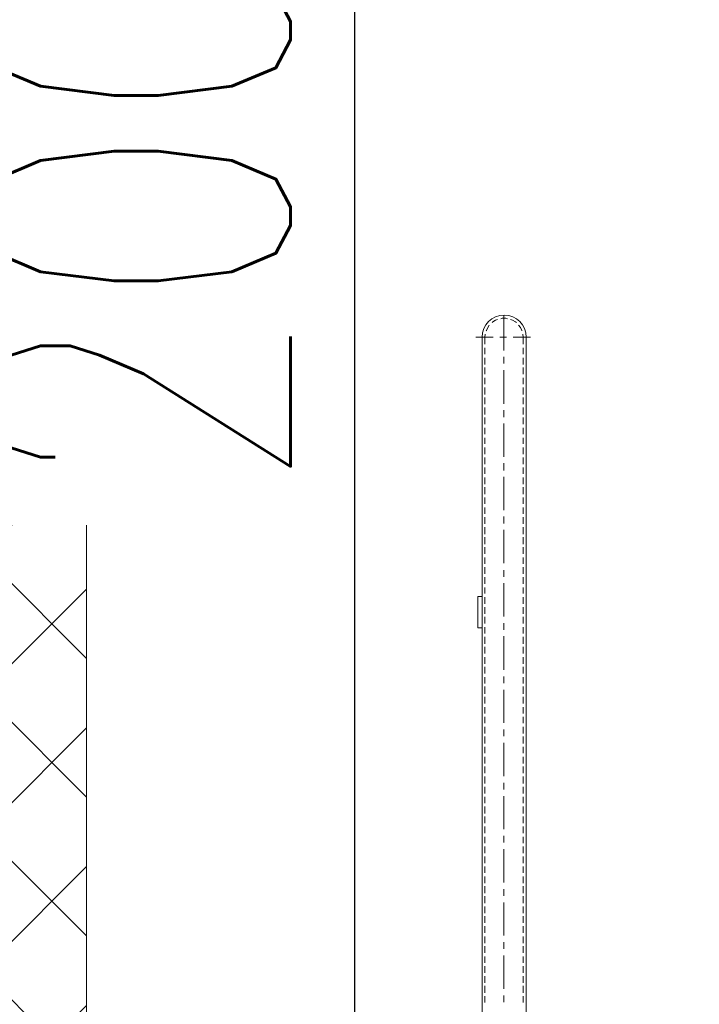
# Model space of a CAD drawing. Header units: millimetres. Extents: x 452087 to 582075, y 10891 to 81641.
# Tile 177 of 256: x 497235 to 497896, y 60927 to 61882. Entities that reach past the tile are written whole.
import ezdxf

# ---------------------------------------------------------------- set-up
doc = ezdxf.new("R2010")
doc.units = ezdxf.units.MM
doc.layers.get('Defpoints').update_dxf_attribs({"color": 8})
doc.layers.add('ГТО-2_Оборудование_018', color=7, linetype='Continuous', lineweight=18, true_color=0x6b6b6b)
doc.layers.add('ОГСО_Размеры', color=7, linetype='Continuous')
doc.layers.add('ОЗиМ Металл', color=1, linetype='Continuous', lineweight=50)
doc.styles.add('RomanS', font='romans.shx', dxfattribs={"width": 0.7})
doc.dimstyles.new('MOSOBL 1-100 (мм)', dxfattribs={"dimscale": 100, "dimtxt": 3, "dimasz": 2, "dimexe": 1.25, "dimexo": 0.625, "dimtad": 1, "dimdec": 0, "dimzin": 9, "dimtxsty": 'RomanS', "dimblk": 'ARCHTICK', "dimcen": 2.5, "dimdle": 1.25, "dimclrd": 7, "dimclre": 7, "dimclrt": 2, "dimadec": 0, "dimazin": 0, "dimtfac": 1, "dimtdec": 0, "dimtmove": 1, "dimatfit": 3, "dimfxl": 1, "dimtfill": 1, "dimlwd": 25, "dimlwe": 25, "dimarcsym": 0})

# ---------------------------------------------------------------- blocks, each defined once
blk = doc.blocks.new('АО 3-3')
at = {"layer": 'ГТО-2_Оборудование_018'}
h = blk.add_hatch(dxfattribs=at)
h.set_pattern_fill('ANSI37', color=256, scale=30)
h.set_pattern_definition([(45, (1575017.16, -358171.84), (-67.351921, 67.351921), []), (135, (1575017.16, -358171.84), (-67.351921, -67.351921), [])])
h.paths.add_polyline_path([(425394.6, 206539.44), (425294.6, 206539.44), (425294.6, 207999.93), (425394.6, 207999.93)])
h.paths.add_polyline_path([(425294.6, 206539.44), (425394.6, 206539.44), (425394.6, 204850.44), (425294.6, 204850.44)])
h.paths.add_polyline_path([(425294.6, 203549.93), (425394.6, 203549.93), (425394.6, 199035), (425294.6, 199035)])
h.paths.add_polyline_path([(425394.6, 203549.93), (425294.6, 203549.93), (425294.6, 204099.93), (425394.6, 204099.93)])
h.paths.add_polyline_path([(425394.6, 204149.93), (425294.6, 204149.93), (425294.6, 204850.44), (425394.6, 204850.44)])
blk.add_line((425294.6, 199035), (425294.6, 204099.93), dxfattribs=at)
blk = doc.blocks.new('A$C0CB52663')
at = {"layer": 'ОГСО_Размеры'}
blk.add_blockref('АО 3-3', (-429374.34, -198100), dxfattribs=at)
blk = doc.blocks.new('механизм')
at = {"color": 7, "linetype": 'Continuous', "lineweight": 20, "true_color": 0x000007}
for points in [[(516494.23, 77078.34), (516492.73, 77078.71), (516489.36, 77078.71), (516487.87, 77078.34)], [(516490.86, 77081.71), (516490.86, 77048.04), (516490.86, 77048.04)], [(516477.02, 77072.35), (516475.52, 77070.11), (516474.4, 77067.12), (516474.03, 77066.74)], [(516484.87, 77077.59), (516483, 77076.84), (516480.39, 77075.35), (516479.64, 77074.6)], [(516502.83, 77074.6), (516502.08, 77075.35), (516499.09, 77076.84), (516497.22, 77077.59)], [(516508.06, 77066.74), (516508.06, 77067.12), (516506.57, 77070.11), (516504.7, 77072.35)], [(516480.76, 77060.76), (516464.3, 77060.76), (516464.3, 77060.76)], [(516473.28, 77063.75), (516472.9, 77060.76), (516472.9, 77060.76)], [(516472.9, 77060.76), (516472.9, 77054.03), (516472.9, 77054.03)], [(516493.48, 77060.76), (516487.12, 77060.76), (516487.12, 77060.76)], [(516516.29, 77060.76), (516499.84, 77060.76), (516499.84, 77060.76)], [(516509.19, 77060.76), (516508.81, 77063.75), (516508.81, 77063.75)], [(516509.19, 77060.76), (516509.19, 77054.03), (516509.19, 77054.03)], [(516472.9, 77050.66), (516472.9, 77044.68), (516472.9, 77044.68)], [(516509.19, 77050.66), (516509.19, 77044.68), (516509.19, 77044.68)], [(516472.9, 77041.31), (516472.9, 77034.95), (516472.9, 77034.95)], [(516490.86, 77042.06), (516490.86, 77035.7), (516490.86, 77035.7)], [(516509.19, 77041.31), (516509.19, 77034.95), (516509.19, 77034.95)], [(516472.9, 77031.96), (516472.9, 77025.6), (516472.9, 77025.6)], [(516509.19, 77031.96), (516509.19, 77025.6), (516509.19, 77025.6)], [(516472.9, 77022.23), (516472.9, 77016.25), (516472.9, 77016.25)], [(516490.86, 77029.34), (516490.86, 76997.55), (516490.86, 76997.55)], [(516509.19, 77022.23), (516509.19, 77016.25), (516509.19, 77016.25)], [(516472.9, 77012.88), (516472.9, 77006.52), (516472.9, 77006.52)], [(516509.19, 77012.88), (516509.19, 77006.52), (516509.19, 77006.52)], [(516472.9, 77003.53), (516472.9, 76997.17), (516472.9, 76997.17)], [(516509.19, 77003.53), (516509.19, 76997.17), (516509.19, 76997.17)], [(516472.9, 76994.18), (516472.9, 76987.45), (516472.9, 76987.45)], [(516509.19, 76994.18), (516509.19, 76987.45), (516509.19, 76987.45)], [(516490.86, 76991.56), (516490.86, 76984.83), (516490.86, 76984.83)], [(516472.9, 76984.46), (516472.9, 76978.1), (516472.9, 76978.1)], [(516490.86, 76978.84), (516490.86, 76947.05), (516490.86, 76947.05)], [(516509.19, 76984.46), (516509.19, 76978.1), (516509.19, 76978.1)], [(516512.18, 76922.74), (516512.18, 76976.97), (516512.18, 76976.97)], [(516472.9, 76974.73), (516472.9, 76968.75), (516472.9, 76968.75)], [(516509.19, 76974.73), (516509.19, 76968.75), (516509.19, 76968.75)], [(516472.9, 76965.38), (516472.9, 76959.39), (516472.9, 76959.39)], [(516509.19, 76965.38), (516509.19, 76959.39), (516509.19, 76959.39)], [(516472.9, 76956.03), (516472.9, 76949.67), (516472.9, 76949.67)], [(516509.19, 76956.03), (516509.19, 76949.67), (516509.19, 76949.67)], [(516472.9, 76946.68), (516472.9, 76940.32), (516472.9, 76940.32)], [(516490.86, 76941.07), (516490.86, 76934.33), (516490.86, 76934.33)], [(516509.19, 76946.68), (516509.19, 76940.32), (516509.19, 76940.32)], [(516472.9, 76936.95), (516472.9, 76930.97), (516472.9, 76930.97)], [(516509.19, 76936.95), (516509.19, 76930.97), (516509.19, 76930.97)], [(516472.9, 76927.6), (516472.9, 76921.24), (516472.9, 76921.24)], [(516490.86, 76928.35), (516490.86, 76896.56), (516490.86, 76896.56)], [(516509.19, 76927.6), (516509.19, 76921.24), (516509.19, 76921.24)], [(516472.9, 76918.25), (516472.9, 76911.89), (516472.9, 76911.89)], [(516509.19, 76918.25), (516509.19, 76911.89), (516509.19, 76911.89)], [(516472.9, 76908.52), (516472.9, 76902.54), (516472.9, 76902.54)], [(516509.19, 76908.52), (516509.19, 76902.54), (516509.19, 76902.54)], [(516472.9, 76899.17), (516472.9, 76893.19), (516472.9, 76893.19)], [(516509.19, 76899.17), (516509.19, 76893.19), (516509.19, 76893.19)], [(516472.9, 76889.82), (516472.9, 76883.46), (516472.9, 76883.46)], [(516490.86, 76890.57), (516490.86, 76883.84), (516490.86, 76883.84)], [(516509.19, 76889.82), (516509.19, 76883.46), (516509.19, 76883.46)], [(516472.9, 76880.47), (516472.9, 76873.74), (516472.9, 76873.74)], [(516490.86, 76877.85), (516490.86, 76846.06), (516490.86, 76846.06)], [(516509.19, 76880.47), (516509.19, 76873.74), (516509.19, 76873.74)], [(516472.9, 76870.75), (516472.9, 76864.39), (516472.9, 76864.39)], [(516509.19, 76870.75), (516509.19, 76864.39), (516509.19, 76864.39)], [(516472.9, 76861.4), (516472.9, 76855.04), (516472.9, 76855.04)], [(516509.19, 76861.4), (516509.19, 76855.04), (516509.19, 76855.04)], [(516472.9, 76851.67), (516472.9, 76845.69), (516472.9, 76845.69)], [(516509.19, 76851.67), (516509.19, 76845.69), (516509.19, 76845.69)], [(516472.9, 76842.32), (516472.9, 76835.96), (516472.9, 76835.96)], [(516490.86, 76839.7), (516490.86, 76833.34), (516490.86, 76833.34)], [(516509.19, 76842.32), (516509.19, 76835.96), (516509.19, 76835.96)], [(516472.9, 76832.97), (516472.9, 76826.61), (516472.9, 76826.61)], [(516490.86, 76827.36), (516490.86, 76795.56), (516490.86, 76795.56)], [(516509.19, 76832.97), (516509.19, 76826.61), (516509.19, 76826.61)], [(516472.9, 76823.24), (516472.9, 76817.26), (516472.9, 76817.26)], [(516509.19, 76823.24), (516509.19, 76817.26), (516509.19, 76817.26)], [(516470.29, 76814.64), (516466.17, 76814.64), (516466.17, 76784.72), (516470.29, 76784.72)], [(516472.9, 76813.89), (516472.9, 76807.53), (516472.9, 76807.53)], [(516509.19, 76813.89), (516509.19, 76807.53), (516509.19, 76807.53)], [(516472.9, 76804.54), (516472.9, 76798.18), (516472.9, 76798.18)], [(516509.19, 76804.54), (516509.19, 76798.18), (516509.19, 76798.18)], [(516472.9, 76795.19), (516472.9, 76788.83), (516472.9, 76788.83)], [(516490.86, 76789.21), (516490.86, 76782.85), (516490.86, 76782.85)], [(516509.19, 76795.19), (516509.19, 76788.83), (516509.19, 76788.83)], [(516472.9, 76785.47), (516472.9, 76779.48), (516472.9, 76779.48)], [(516509.19, 76785.47), (516509.19, 76779.48), (516509.19, 76779.48)], [(516472.9, 76776.11), (516472.9, 76769.76), (516472.9, 76769.76)], [(516490.86, 76776.86), (516490.86, 76745.07), (516490.86, 76745.07)], [(516509.19, 76776.11), (516509.19, 76769.76), (516509.19, 76769.76)], [(516472.9, 76766.76), (516472.9, 76760.4), (516472.9, 76760.4)], [(516509.19, 76766.76), (516509.19, 76760.4), (516509.19, 76760.4)], [(516472.9, 76757.04), (516472.9, 76750.68), (516472.9, 76750.68)], [(516509.19, 76757.04), (516509.19, 76750.68), (516509.19, 76750.68)], [(516472.9, 76747.69), (516472.9, 76741.33), (516472.9, 76741.33)], [(516509.19, 76747.69), (516509.19, 76741.33), (516509.19, 76741.33)], [(516472.9, 76737.96), (516472.9, 76731.98), (516472.9, 76731.98)], [(516490.86, 76738.71), (516490.86, 76732.35), (516490.86, 76732.35)], [(516509.19, 76737.96), (516509.19, 76731.98), (516509.19, 76731.98)], [(516472.9, 76728.99), (516472.9, 76722.25), (516472.9, 76722.25)], [(516490.86, 76725.99), (516490.86, 76694.57), (516490.86, 76694.57)], [(516509.19, 76728.99), (516509.19, 76722.25), (516509.19, 76722.25)], [(516472.9, 76719.26), (516472.9, 76712.9), (516472.9, 76712.9)], [(516509.19, 76719.26), (516509.19, 76712.9), (516509.19, 76712.9)], [(516512.18, 76636.22), (516512.18, 76716.27), (516512.18, 76716.27)], [(516472.9, 76709.54), (516472.9, 76703.55), (516472.9, 76703.55)], [(516509.19, 76709.54), (516509.19, 76703.55), (516509.19, 76703.55)], [(516472.9, 76700.18), (516472.9, 76694.2), (516472.9, 76694.2)], [(516509.19, 76700.18), (516509.19, 76694.2), (516509.19, 76694.2)], [(516472.9, 76690.83), (516472.9, 76684.47), (516472.9, 76684.47)], [(516490.86, 76688.22), (516490.86, 76681.86), (516490.86, 76681.86)], [(516509.19, 76690.83), (516509.19, 76684.47), (516509.19, 76684.47)], [(516472.9, 76681.48), (516472.9, 76675.12), (516472.9, 76675.12)], [(516509.19, 76681.48), (516509.19, 76675.12), (516509.19, 76675.12)], [(516472.9, 76671.76), (516472.9, 76665.77), (516472.9, 76665.77)], [(516490.86, 76675.5), (516490.86, 76644.08), (516490.86, 76644.08)], [(516509.19, 76671.76), (516509.19, 76665.77), (516509.19, 76665.77)], [(516472.9, 76662.41), (516472.9, 76656.05), (516472.9, 76656.05)], [(516509.19, 76662.41), (516509.19, 76656.05), (516509.19, 76656.05)], [(516472.9, 76653.06), (516472.9, 76646.7), (516472.9, 76646.7)], [(516509.19, 76653.06), (516509.19, 76646.7), (516509.19, 76646.7)], [(516472.9, 76643.7), (516472.9, 76636.97), (516472.9, 76636.97)], [(516509.19, 76643.7), (516509.19, 76636.97), (516509.19, 76636.97)], [(516472.9, 76633.98), (516472.9, 76627.62), (516472.9, 76627.62)], [(516490.86, 76637.72), (516490.86, 76631.36), (516490.86, 76631.36)], [(516509.19, 76633.98), (516509.19, 76627.62), (516509.19, 76627.62)], [(516472.9, 76624.25), (516472.9, 76618.27), (516472.9, 76618.27)], [(516490.86, 76625), (516490.86, 76593.58), (516490.86, 76593.58)], [(516509.19, 76624.25), (516509.19, 76618.27), (516509.19, 76618.27)], [(516472.9, 76615.28), (516472.9, 76608.54), (516472.9, 76608.54)], [(516509.19, 76615.28), (516509.19, 76608.54), (516509.19, 76608.54)], [(516472.9, 76605.55), (516472.9, 76599.19), (516472.9, 76599.19)], [(516509.19, 76605.55), (516509.19, 76599.19), (516509.19, 76599.19)], [(516472.9, 76596.2), (516472.9, 76589.84), (516472.9, 76589.84)], [(516509.19, 76596.2), (516509.19, 76589.84), (516509.19, 76589.84)], [(516472.9, 76586.48), (516472.9, 76580.49), (516472.9, 76580.49)], [(516490.86, 76587.22), (516490.86, 76580.87), (516490.86, 76580.87)], [(516509.19, 76586.48), (516509.19, 76580.49), (516509.19, 76580.49)], [(516472.9, 76577.13), (516472.9, 76570.77), (516472.9, 76570.77)], [(516490.86, 76574.51), (516490.86, 76543.09), (516490.86, 76543.09)], [(516509.19, 76577.13), (516509.19, 76570.77), (516509.19, 76570.77)], [(516472.9, 76567.77), (516472.9, 76561.42), (516472.9, 76561.42)], [(516509.19, 76567.77), (516509.19, 76561.42), (516509.19, 76561.42)], [(516472.9, 76558.05), (516472.9, 76552.06), (516472.9, 76552.06)], [(516509.19, 76558.05), (516509.19, 76552.06), (516509.19, 76552.06)], [(516472.9, 76548.7), (516472.9, 76542.34), (516472.9, 76542.34)], [(516509.19, 76548.7), (516509.19, 76542.34), (516509.19, 76542.34)], [(516472.9, 76539.35), (516472.9, 76532.99), (516472.9, 76532.99)], [(516490.86, 76536.73), (516490.86, 76530.37), (516490.86, 76530.37)], [(516509.19, 76539.35), (516509.19, 76532.99), (516509.19, 76532.99)], [(516472.9, 76530), (516472.9, 76523.26), (516472.9, 76523.26)], [(516509.19, 76530), (516509.19, 76523.26), (516509.19, 76523.26)], [(516472.9, 76520.27), (516472.9, 76513.91), (516472.9, 76513.91)], [(516490.86, 76524.01), (516490.86, 76492.59), (516490.86, 76492.59)], [(516509.19, 76520.27), (516509.19, 76513.91), (516509.19, 76513.91)], [(516472.9, 76510.92), (516472.9, 76504.56), (516472.9, 76504.56)], [(516509.19, 76510.92), (516509.19, 76504.56), (516509.19, 76504.56)], [(516472.9, 76501.57), (516472.9, 76495.21), (516472.9, 76495.21)], [(516509.19, 76501.57), (516509.19, 76495.21), (516509.19, 76495.21)], [(516472.9, 76491.84), (516472.9, 76485.49), (516472.9, 76485.49)], [(516509.19, 76491.84), (516509.19, 76485.49), (516509.19, 76485.49)], [(516472.9, 76482.49), (516472.9, 76476.13), (516472.9, 76476.13)], [(516490.86, 76486.23), (516490.86, 76479.87), (516490.86, 76479.87)], [(516509.19, 76482.49), (516509.19, 76476.13), (516509.19, 76476.13)], [(516472.9, 76472.77), (516472.9, 76466.78), (516472.9, 76466.78)], [(516490.86, 76473.52), (516490.86, 76442.1), (516490.86, 76442.1)], [(516509.19, 76472.77), (516509.19, 76466.78), (516509.19, 76466.78)], [(516472.9, 76463.42), (516472.9, 76457.06), (516472.9, 76457.06)], [(516509.19, 76463.42), (516509.19, 76457.06), (516509.19, 76457.06)], [(516472.9, 76454.07), (516472.9, 76447.71), (516472.9, 76447.71)], [(516509.19, 76454.07), (516509.19, 76447.71), (516509.19, 76447.71)], [(516472.9, 76444.71), (516472.9, 76438.36), (516472.9, 76438.36)], [(516509.19, 76444.71), (516509.19, 76438.36), (516509.19, 76438.36)], [(516472.9, 76434.99), (516472.9, 76429.01), (516472.9, 76429.01)], [(516490.86, 76435.74), (516490.86, 76429.38), (516490.86, 76429.38)], [(516509.19, 76434.99), (516509.19, 76429.01), (516509.19, 76429.01)]]:
    blk.add_lwpolyline(points, dxfattribs=at)
at = {"layer": 'ОЗиМ Металл', "linetype": 'Continuous', "lineweight": 20}
for points in [[(516470.29, 77060.76), (516470.29, 76286.12), (516470.29, 76286.12)], [(516512.18, 77060.76), (516512.18, 76286.12), (516512.18, 76286.12)]]:
    blk.add_lwpolyline(points, dxfattribs=at)
blk.add_open_spline([(516512.18, 77060.76), (516512.18, 77072.35), (516502.83, 77081.71), (516491.23, 77081.71), (516491.23, 77081.71), (516479.64, 77081.71), (516470.29, 77072.35), (516470.29, 77060.76)], degree=3, knots=[0, 0, 0, 0, 0.125, 0.125, 0.125, 0.125001, 1, 1, 1, 1], dxfattribs=at)
blk = doc.blocks.new('_ArchTick')
at = {"color": 0, "linetype": 'ByBlock', "const_width": 0.15}
blk.add_lwpolyline([(-0.5, -0.5), (0.5, 0.5)], dxfattribs=at)
blk = doc.blocks.new('*D708')
at = {"color": 7, "lineweight": 25, "transparency": 16777216}
for p, q in [((490220.57, 51802.23), (490220.57, 71074.5)), ((497770.56, 64096.22), (497770.56, 71074.5)), ((490095.57, 70949.5), (497895.56, 70949.5))]:
    blk.add_line(p, q, dxfattribs=at)
at = {"layer": 'Defpoints', "color": 0, "transparency": 16777216}
for p in [(497770.56, 70949.5), (497770.56, 64033.72), (490220.57, 51739.73)]:
    blk.add_point(p, dxfattribs=at)
at = {"color": 7, "lineweight": 25, "transparency": 16777216, "xscale": 200, "yscale": 200, "zscale": 200, "rotation": 180}
blk.add_blockref('_ArchTick', (490220.57, 70949.5), dxfattribs=at)
at = {"color": 7, "lineweight": 25, "transparency": 16777216, "xscale": 200, "yscale": 200, "zscale": 200}
blk.add_blockref('_ArchTick', (497770.56, 70949.5), dxfattribs=at)
at = {"color": 2, "transparency": 16777216, "insert": (493995.56, 71162), "char_height": 300, "attachment_point": 5, "style": 'RomanS', "bg_fill": 3, "box_fill_scale": 1.1, "bg_fill_color": 256, "bg_fill_true_color": 13158600, "bg_fill_transparency": 0}
blk.add_mtext('7550', dxfattribs=at)
blk = doc.blocks.new('*D730')
at = {"color": 7, "lineweight": 25, "transparency": 16777216}
for p, q in [((497561.1, 60656.78), (497561.1, 62906.67)), ((497771.65, 62781.67), (497436.1, 62781.67)), ((497771.65, 60781.78), (497436.1, 60781.78))]:
    blk.add_line(p, q, dxfattribs=at)
at = {"layer": 'Defpoints', "color": 0, "transparency": 16777216}
for p in [(497561.1, 62781.67), (497834.15, 62781.67, 0), (497834.15, 60781.78)]:
    blk.add_point(p, dxfattribs=at)
at = {"color": 7, "lineweight": 25, "transparency": 16777216, "xscale": 200, "yscale": 200, "zscale": 200}
for p, rotation in [((497561.1, 62781.67), 90), ((497561.1, 60781.78), 270)]:
    blk.add_blockref('_ArchTick', p, dxfattribs=dict(at, rotation=rotation))
at = {"color": 2, "transparency": 16777216, "insert": (497348.6, 61781.72), "char_height": 300, "attachment_point": 5, "rotation": 90, "style": 'RomanS', "bg_fill": 3, "box_fill_scale": 1.1, "bg_fill_color": 256, "bg_fill_true_color": 13158600, "bg_fill_transparency": 0}
blk.add_mtext('2000', dxfattribs=at)

msp = doc.modelspace()

# ---------------------------------------------------------------- block references
at = {"color": 1, "xscale": -1}
msp.add_blockref('A$C0CB52663', (493220.57, 56036.13), dxfattribs=at)
at = {"color": 5, "xscale": 1.02236421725, "yscale": 1.02236421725, "zscale": 1.02236421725}
msp.add_blockref('механизм', (-30336.09, -17210.04), dxfattribs=at)

# ---------------------------------------------------------------- next in the draw order: dimensions: what is measured, and where the dimension line sits
at = {"color": 5}
dim = msp.add_linear_dim(base=(497770.56, 70949.5), p1=(490220.57, 51739.73), p2=(497770.56, 64033.72), dimstyle='MOSOBL 1-100 (мм)', override={"dimfxl": 1.25, "dimarcsym": 1}, dxfattribs=at)
dim.commit()
dim.dimension.update_dxf_attribs({"geometry": '*D708', "text_midpoint": (493995.56, 71162)})

# ---------------------------------------------------------------- next in the draw order: dimensions: what is measured, and where the dimension line sits
dim = msp.add_linear_dim(base=(497561.1, 62781.67), p1=(497834.15, 60781.78), p2=(497834.15, 62781.67, 0), angle=90, dimstyle='MOSOBL 1-100 (мм)', override={"dimfxl": 1.25, "dimarcsym": 1}, dxfattribs=at)
dim.commit()
dim.dimension.update_dxf_attribs({"geometry": '*D730', "text_midpoint": (497348.6, 61781.72)})

doc.saveas('drawing.dxf')
